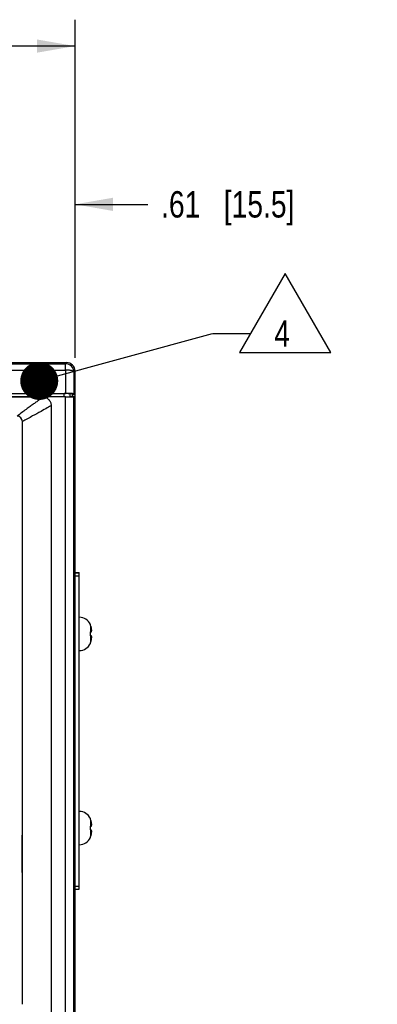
# Model space of a CAD drawing. Header units: inches. Extents: x 0 to 34, y 0 to 22.
# Tile 17 of 37: x 8.5 to 10.2, y 13.2 to 17.8. Entities that reach past the tile are written whole.
import ezdxf

# ---------------------------------------------------------------- set-up
doc = ezdxf.new("R2010")
doc.units = ezdxf.units.IN
doc.header["$LTSCALE"] = 1.87
doc.header["$MEASUREMENT"] = 0
doc.layers.get('0').update_dxf_attribs({"linetype": 'CONTINUOUS'})
for name, color, linetype in [('02___PRT_ALL_AXES', 7, 'CONTINUOUS'), ('DETAIL', 7, 'CONTINUOUS'), ('DIMENSIONS', 7, 'CONTINUOUS')]:
    doc.layers.add(name, color=color, linetype=linetype)
doc.styles.get("Standard").update_dxf_attribs({"font": 'txt', "width": 0.8})
doc.dimstyles.new('DIMSTYLE_1', dxfattribs={"dimtxt": 0.125, "dimasz": 0.18, "dimexe": 0.18, "dimexo": 0.0625, "dimgap": 0.09, "dimtad": 0, "dimtih": 1, "dimtoh": 1, "dimlfac": 2, "dimzin": 4, "dimdsep": 46, "dimtxsty": 'STANDARD', "dimblk": '_FILLED', "dimblk1": '_FILLED', "dimblk2": '_FILLED', "dimcen": 0.09, "dimadec": 0, "dimazin": 0, "dimtfac": 1, "dimtofl": 0, "dimtmove": 0, "dimatfit": 3, "dimldrblk": '_FILLED', "dimfxl": 1, "dimtolj": 1, "dimtzin": 4, "dimarcsym": 0})
doc.dimstyles.get("Standard").update_dxf_attribs({"dimtxt": 0.125, "dimasz": 0.18, "dimexe": 0.18, "dimexo": 0.0625, "dimgap": 0.09, "dimtad": 0, "dimtih": 1, "dimtoh": 1, "dimdec": 3, "dimzin": 4, "dimdsep": 46, "dimtxsty": 'STANDARD', "dimblk": '_FILLED', "dimblk1": '_FILLED', "dimblk2": '_FILLED', "dimcen": 0.09, "dimadec": 0, "dimazin": 0, "dimtol": 1, "dimtp": 0.01, "dimtm": 0.01, "dimtfac": 1, "dimtdec": 3, "dimtofl": 0, "dimtmove": 0, "dimatfit": 3, "dimldrblk": '_FILLED', "dimfxl": 1, "dimtolj": 1, "dimtzin": 4, "dimarcsym": 0})

# ---------------------------------------------------------------- blocks, each defined once
blk = doc.blocks.new('_FILLED')
at = {"color": 0, "linetype": 'BYBLOCK'}
blk.add_solid([(0, 0), (-1, 0.174), (-1, -0.174)], dxfattribs=at)
blk = doc.blocks.new('*D0')
at = {"layer": 'DIMENSIONS', "color": 2, "linetype": 'CONTINUOUS'}
for p, q in [((3.6885, 16.2219), (3.6885, 17.8244)), ((8.7485, 16.2219), (8.7485, 17.8244)), ((3.6885, 17.6994), (5.5935, 17.6994)), ((8.7485, 17.6994), (6.8435, 17.6994))]:
    blk.add_line(p, q, dxfattribs=at)
at = {"layer": 'DIMENSIONS', "color": 2, "linetype": 'CONTINUOUS', "xscale": 0.18, "yscale": 0.18, "zscale": 0.18, "rotation": 180}
blk.add_blockref('_FILLED', (3.6885, 17.6994), dxfattribs=at)
at = {"layer": 'DIMENSIONS', "color": 2, "linetype": 'CONTINUOUS', "xscale": 0.18, "yscale": 0.18, "zscale": 0.18}
blk.add_blockref('_FILLED', (8.7485, 17.6994), dxfattribs=at)
at = {"layer": 'DIMENSIONS', "color": 2, "linetype": 'CONTINUOUS', "insert": (6.2185, 17.7619), "char_height": 0.125, "width": 1.125, "attachment_point": 2, "line_spacing_factor": 0.9}
blk.add_mtext('10.12{\\Ftxt.shx;\\W1.000000;\\H0.125000; }[257]', dxfattribs=at)
blk = doc.blocks.new('*D17')
at = {"layer": 'DIMENSIONS', "color": 2, "linetype": 'CONTINUOUS'}
for p, q in [((8.4435, 15.9529), (8.4435, 17.0744)), ((8.7485, 16.2219), (8.7485, 17.0744)), ((8.4435, 16.9494), (8.0835, 16.9494)), ((8.7485, 16.9494), (9.094, 16.9494))]:
    blk.add_line(p, q, dxfattribs=at)
at = {"layer": 'DIMENSIONS', "color": 2, "linetype": 'CONTINUOUS', "xscale": 0.18, "yscale": 0.18, "zscale": 0.18}
blk.add_blockref('_FILLED', (8.4435, 16.9494), dxfattribs=at)
at = {"layer": 'DIMENSIONS', "color": 2, "linetype": 'CONTINUOUS', "xscale": 0.18, "yscale": 0.18, "zscale": 0.18, "rotation": 180}
blk.add_blockref('_FILLED', (8.7485, 16.9494), dxfattribs=at)
at = {"layer": 'DIMENSIONS', "color": 2, "linetype": 'CONTINUOUS', "insert": (9.1565, 17.0119), "char_height": 0.125, "width": 1.025, "attachment_point": 1, "line_spacing_factor": 0.9}
blk.add_mtext('.61{\\Ftxt.shx;\\W1.000000;\\H0.125000; }[15.5]', dxfattribs=at)
blk = doc.blocks.new('FLAG_TRIANGLE_BL11', base_point=(9.681, 16.4346))
at = {"layer": 'DETAIL', "color": 2, "linetype": 'CONTINUOUS'}
for p, q in [((9.7448, 16.6219), (9.5285, 16.2472)), ((9.9611, 16.2472), (9.7448, 16.6219)), ((9.401, 16.338), (9.581, 16.338)), ((9.5285, 16.2472), (9.9611, 16.2472))]:
    blk.add_line(p, q, dxfattribs=at)
at = {"layer": 'DETAIL', "color": 2, "linetype": 'CONTINUOUS', "width": 0.8}
blk.add_text('4', height=0.125, dxfattribs=at).set_placement((9.6931, 16.2755))

msp = doc.modelspace()

# ---------------------------------------------------------------- linework, layer by layer
at = {"color": 7, "linetype": 'CONTINUOUS'}
for p, q in [((3.7285, 16.19943), (8.70853, 16.19943)), ((3.73362, 16.19431), (8.70341, 16.19431)), ((8.70341, 16.19431), (8.70853, 16.19943)), ((8.70341, 16.16437), (8.70341, 16.19431)), ((3.73362, 16.16437), (8.70341, 16.16437)), ((8.74339, 16.15432), (8.74851, 16.15944)), ((8.74851, 16.05025), (8.74851, 16.15944)), ((3.73396, 16.05241), (8.70307, 16.05241)), ((3.73929, 16.05228), (8.69773, 16.05228)), ((8.69773, 16.03713), (8.69773, 16.05228)), ((8.73601, 16.05025), (8.72519, 16.05205)), ((8.72519, 16.03734), (8.72519, 16.05205)), ((8.74305, 16.05207), (8.74851, 16.05025)), ((8.70307, 16.037), (3.73396, 16.037)), ((8.59651, 16.03543), (5.48651, 16.03543)), ((8.70307, 12.8775), (8.70307, 16.037)), ((8.73696, 16.03916), (8.72602, 16.03734)), ((8.73601, 16.05025), (8.74851, 16.05025)), ((8.73601, 16.03916), (8.73601, 16.05025)), ((8.74851, 16.03916), (8.73696, 16.03916)), ((8.74851, 16.03916), (8.74305, 16.03734)), ((8.74305, 12.87716), (8.74305, 16.03734)), ((8.74851, 12.87534), (8.74851, 16.03916)), ((8.63651, 12.91893), (8.63651, 15.99543)), ((8.49901, 13.15843), (8.49901, 15.92043)), ((8.49808, 15.29512), (8.49808, 15.11924)), ((8.49851, 15.29468), (8.49808, 15.29512)), ((8.74851, 15.20444), (8.76851, 15.20444)), ((8.74851, 15.20363), (8.76851, 15.20363)), ((8.74851, 15.18862), (8.76851, 15.18862)), ((8.76851, 13.70363), (8.76851, 15.20444)), ((8.49851, 15.11968), (8.49808, 15.11924)), ((8.82114, 14.95765), (8.82114, 14.95859)), ((8.82372, 14.92311), (8.82372, 14.95067)), ((8.82114, 14.92283), (8.82652, 14.92341)), ((8.82114, 14.90457), (8.82114, 14.92283)), ((8.82652, 14.90399), (8.82114, 14.90457)), ((8.82372, 14.87673), (8.82372, 14.9043)), ((8.82114, 14.86882), (8.82114, 14.86976)), ((8.82114, 14.03765), (8.82114, 14.03859)), ((8.82114, 14.00283), (8.82652, 14.00341)), ((8.82114, 13.98457), (8.82114, 14.00283)), ((8.82372, 14.00311), (8.82372, 14.03067)), ((8.49851, 13.95918), (8.49808, 13.95962)), ((8.49808, 13.78374), (8.49808, 13.95962)), ((8.82652, 13.98399), (8.82114, 13.98457)), ((8.82372, 13.95673), (8.82372, 13.9843)), ((8.82114, 13.94882), (8.82114, 13.94976)), ((8.49851, 13.78418), (8.49808, 13.78374)), ((8.74851, 13.71862), (8.76851, 13.71862)), ((8.74851, 13.70363), (8.76851, 13.70363))]:
    msp.add_line(p, q, dxfattribs=at)
for centre, radius, start, end in [((8.70337, 16.15429), 0.04002, 0.04978, 89.95026), ((26.77059, 16.05313), 18.06752, 179.647237, 180.002296), ((23.73258, 16.05302), 14.98953, 179.612769, 180.00363), ((8.47401, 15.92043), 0.025, 0, 90), ((8.76851, 14.93461), 0.05783, 24.49455, 90), ((8.76631, 14.93345), 0.05993, 16.70484, 23.81727), ((8.70066, 14.91373), 0.12848, 14.79193, 16.7107), ((8.70065, 14.91373), 0.1285, 13.89318, 14.79191), ((8.70063, 14.91372), 0.12852, 13.09037, 13.89318), ((8.7006, 14.91371), 0.12854, 11.59496, 13.09032), ((8.73287, 14.92452), 0.09485, 8.05947, 9.1196), ((8.73282, 14.92451), 0.0949, 7.65024, 8.05951), ((8.73277, 14.9245), 0.09496, 7.01349, 7.65022), ((8.73271, 14.9245), 0.09502, 6.52052, 7.0135), ((8.73265, 14.92449), 0.09508, 5.98253, 6.52051), ((8.73258, 14.92448), 0.09515, 5.43642, 5.98252), ((8.7325, 14.92447), 0.09522, 4.96621, 5.43643), ((8.73242, 14.92447), 0.0953, 4.34117, 4.96618), ((8.73234, 14.92446), 0.09539, 3.96286, 4.34121), ((8.73221, 14.92445), 0.09551, 2.96926, 3.96271), ((8.70063, 14.91368), 0.12851, 346.1002, 346.90996), ((8.7006, 14.91369), 0.12854, 346.91, 348.40504), ((8.73287, 14.90289), 0.09485, 350.88039, 351.8817), ((8.73282, 14.90289), 0.0949, 351.88166, 352.2633), ((8.73278, 14.9029), 0.09495, 352.26332, 352.8902), ((8.73272, 14.90291), 0.095, 352.89019, 353.36371), ((8.73266, 14.90291), 0.09506, 353.36372, 353.90639), ((8.73259, 14.90292), 0.09513, 353.9064, 354.44776), ((8.73252, 14.90293), 0.0952, 354.44775, 354.93263), ((8.73243, 14.90294), 0.09529, 354.93267, 355.57243), ((8.73235, 14.90294), 0.09537, 355.5724, 355.97262), ((8.73222, 14.90295), 0.09551, 355.97279, 357.03076), ((8.76851, 14.8928), 0.05783, 270, 335.50545), ((8.76664, 14.89383), 0.05958, 336.1709, 338.54745), ((8.76638, 14.89393), 0.05986, 338.54784, 340.92139), ((8.76605, 14.89404), 0.06021, 340.92184, 343.29027), ((8.70066, 14.91368), 0.12848, 343.2893, 345.20852), ((8.70065, 14.91368), 0.1285, 345.20854, 346.1002), ((8.76851, 14.01461), 0.05783, 24.49455, 90), ((8.76631, 14.01345), 0.05993, 16.70484, 23.81727), ((8.70066, 13.99373), 0.12848, 14.79193, 16.7107), ((8.70065, 13.99373), 0.1285, 13.89318, 14.79191), ((8.70063, 13.99372), 0.12852, 13.09037, 13.89318), ((8.7006, 13.99372), 0.12854, 11.59496, 13.09032), ((8.73287, 14.00452), 0.09485, 8.05947, 9.1196), ((8.73282, 14.00451), 0.0949, 7.65024, 8.05951), ((8.73277, 14.0045), 0.09496, 7.01349, 7.65022), ((8.73271, 14.0045), 0.09502, 6.52052, 7.0135), ((8.73265, 14.00449), 0.09508, 5.98253, 6.52051), ((8.73258, 14.00448), 0.09515, 5.43642, 5.98252), ((8.7325, 14.00448), 0.09522, 4.96621, 5.43643), ((8.73242, 14.00447), 0.0953, 4.34117, 4.96618), ((8.73234, 14.00446), 0.09539, 3.96286, 4.34121), ((8.73221, 14.00445), 0.09551, 2.96926, 3.96271), ((8.76664, 13.97383), 0.05958, 336.1709, 338.54745), ((8.76638, 13.97393), 0.05986, 338.54784, 340.92139), ((8.76605, 13.97404), 0.06021, 340.92184, 343.29027), ((8.70066, 13.99368), 0.12848, 343.2893, 345.20852), ((8.70065, 13.99368), 0.1285, 345.20854, 346.1002), ((8.70063, 13.99368), 0.12851, 346.1002, 346.90996), ((8.7006, 13.99369), 0.12854, 346.91, 348.40504), ((8.73287, 13.98289), 0.09485, 350.88039, 351.8817), ((8.73282, 13.98289), 0.0949, 351.88166, 352.2633), ((8.73278, 13.9829), 0.09495, 352.26332, 352.8902), ((8.73272, 13.98291), 0.095, 352.89019, 353.36371), ((8.73266, 13.98291), 0.09506, 353.36372, 353.90639), ((8.73259, 13.98292), 0.09513, 353.9064, 354.44776), ((8.73252, 13.98293), 0.0952, 354.44775, 354.93263), ((8.73243, 13.98294), 0.09529, 354.93267, 355.57243), ((8.73235, 13.98294), 0.09537, 355.5724, 355.97262), ((8.73222, 13.98295), 0.09551, 355.97279, 357.03076), ((8.76851, 13.9728), 0.05783, 270, 335.50545)]:
    msp.add_arc(centre, radius, start, end, dxfattribs=at)
for centre, major_axis, ratio, start_param, end_param in [((8.7085, 16.15942), (0.0283, 0.0283), 0.999315, -0.7850555, 0.7850555), ((8.69773, 16.05204), (0.0275, 0), 0.0087269, 0.0523599, 1.5707963), ((8.70307, 16.03735), (0.04, 0), 0.0087269, -1.5707963, -0.0261799)]:
    msp.add_ellipse(centre, major_axis=major_axis, ratio=ratio, start_param=start_param, end_param=end_param, dxfattribs=at)
for points, knots in [([(8.74339, 16.15432), (8.74336, 16.15463), (8.74311, 16.1553), (8.74243, 16.15625), (8.74139, 16.15722), (8.7394, 16.15859), (8.736, 16.16004), (8.73104, 16.16147), (8.72507, 16.16265), (8.71831, 16.16359), (8.711, 16.16426), (8.70596, 16.16441), (8.70341, 16.16437)], [0, 0, 0, 0, 0.0216823, 0.0487748, 0.0818648, 0.1211052, 0.2181939, 0.3399535, 0.4839317, 0.6458168, 0.8202382, 1, 1, 1, 1]), ([(8.74305, 16.05207), (8.74302, 16.05208), (8.74292, 16.05209), (8.74273, 16.05211), (8.74245, 16.05212), (8.74189, 16.05215), (8.74097, 16.05217), (8.7396, 16.0522), (8.73789, 16.05223), (8.73585, 16.05226), (8.73351, 16.05229), (8.72985, 16.05232), (8.72469, 16.05236), (8.71794, 16.05239), (8.71064, 16.05241), (8.70562, 16.05241), (8.70307, 16.05241)], [0, 0, 0, 0, 0.0024676, 0.0072476, 0.0143306, 0.0236987, 0.0492109, 0.0835998, 0.1265176, 0.1775441, 0.23625, 0.3020789, 0.4524827, 0.6232493, 0.8082374, 1, 1, 1, 1]), ([(8.59651, 16.03543), (8.59407, 16.03352), (8.58828, 16.02925), (8.57832, 16.02215), (8.56597, 16.01343), (8.55137, 16.00309), (8.53467, 15.99109), (8.50848, 15.97192), (8.4881, 15.95643), (8.47401, 15.94543)], [0, 0, 0, 0, 0.0611325, 0.1418705, 0.2415423, 0.3594593, 0.4949343, 0.6472903, 1, 1, 1, 1]), ([(8.63651, 15.99543), (8.63651, 15.9979), (8.63596, 16.00299), (8.63293, 16.013), (8.62704, 16.02231), (8.61861, 16.02909), (8.60933, 16.03394), (8.60153, 16.03543), (8.59651, 16.03543)], [0, 0, 0, 0, 0.1186754, 0.243552, 0.5003212, 0.6305875, 0.7592357, 1, 1, 1, 1]), ([(8.63651, 15.99543), (8.63369, 15.99393), (8.62719, 15.99039), (8.61076, 15.98131), (8.584, 15.96644), (8.54472, 15.94489), (8.51527, 15.92906), (8.49901, 15.92043)], [0, 0, 0, 0, 0.0611191, 0.1418881, 0.359581, 0.647479, 1, 1, 1, 1]), ([(8.82652, 14.92341), (8.82666, 14.92391), (8.82714, 14.92588), (8.82746, 14.92789), (8.8276, 14.9294)], [0, 0, 0, 0, 0.2539693, 1, 1, 1, 1]), ([(8.8276, 14.898), (8.82755, 14.8985), (8.82733, 14.90052), (8.82692, 14.90252), (8.82652, 14.90399)], [0, 0, 0, 0, 0.2466087, 1, 1, 1, 1]), ([(8.82652, 14.00341), (8.82666, 14.00391), (8.82714, 14.00588), (8.82746, 14.00789), (8.8276, 14.0094)], [0, 0, 0, 0, 0.2539693, 1, 1, 1, 1]), ([(8.8276, 13.978), (8.82755, 13.9785), (8.82733, 13.98052), (8.82692, 13.98252), (8.82652, 13.98399)], [0, 0, 0, 0, 0.2466087, 1, 1, 1, 1])]:
    msp.add_open_spline(points, degree=3, knots=knots, dxfattribs=at)
at = {"layer": '02___PRT_ALL_AXES', "color": 3, "linetype": 'CONTINUOUS'}
msp.add_line((8.74851, 16.03916), (8.74851, 16.05025), dxfattribs=at)

# ---------------------------------------------------------------- block references
at = {"layer": 'DETAIL', "color": 2, "linetype": 'CONTINUOUS'}
msp.add_blockref('FLAG_TRIANGLE_BL11', (9.68103, 16.43456), dxfattribs=at)

# ---------------------------------------------------------------- dimensions: what is measured, and where the dimension line sits
at = {"layer": 'DIMENSIONS', "color": 2, "linetype": 'CONTINUOUS'}
dim = msp.add_linear_dim(base=(8.74851, 17.69943), p1=(3.68851, 16.22194), p2=(8.74851, 16.22194), dimstyle='DIMSTYLE_1', dxfattribs=at)
dim.commit()
dim.dimension.update_dxf_attribs({"geometry": '*D0', "text_midpoint": (6.06851, 17.69943), "dimtype": 160})
dim = msp.add_linear_dim(base=(8.44351, 16.94943), p1=(8.74851, 16.22194), p2=(8.44351, 15.95293), angle=180, dimstyle='DIMSTYLE_1', dxfattribs=at)
dim.commit()
dim.dimension.update_dxf_attribs({"geometry": '*D17', "text_midpoint": (9.66897, 16.94943), "dimtype": 160})

# ---------------------------------------------------------------- leaders
at = {"layer": 'DETAIL', "color": 2, "linetype": 'CONTINUOUS'}
for points, override in [([(8.57883, 16.11248), (9.40096, 16.33804)], {"dimtad": 0, "dimldrblk": 'DOT'}), ([(7.47168, 13.43495), (9.10718, 10.9647), (9.28718, 10.9647)], {"dimtad": 0}), ([(7.84114, 13.43495), (9.09367, 11.7147), (9.27367, 11.7147)], {"dimtad": 0}), ([(8.22972, 13.43495), (9.09367, 11.7147), (9.27367, 11.7147)], {"dimtad": 0})]:
    msp.add_leader(points, dimstyle='STANDARD', override=override, dxfattribs=at)

doc.saveas('drawing.dxf')
